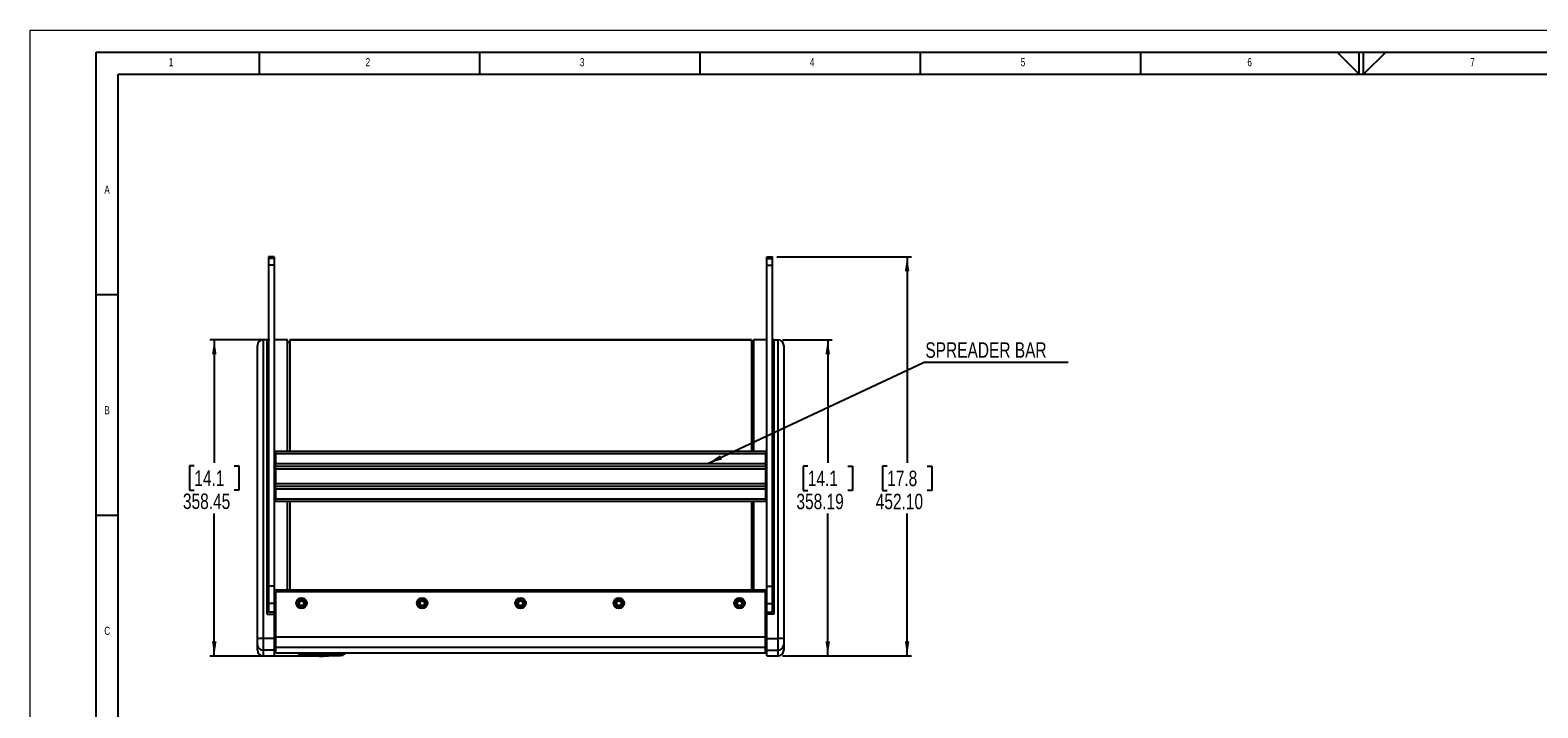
# Model space of a CAD drawing. Header units: millimetres. Extents: x 0 to 594, y 0 to 420.
# Tile 10 of 15: x 0 to 342, y 266 to 420. Entities that reach past the tile are written whole.
import ezdxf

# ---------------------------------------------------------------- set-up
doc = ezdxf.new("R2010")
doc.units = ezdxf.units.MM
for name, color, linetype in [('FORMAT', 7, 'Continuous'), ('OUTLINE', 7, 'Continuous'), ('SLD-0', 7, 'Continuous')]:
    doc.layers.add(name, color=color, linetype=linetype)
doc.styles.add('SLDTEXTSTYLE0', font='TXT', dxfattribs={"width": 0.75})
doc.dimstyles.new('SLDDIMSTYLE0', dxfattribs={"dimtxt": 3.5, "dimasz": 3.302, "dimexe": 0, "dimexo": 0.0625, "dimgap": 0.875, "dimtad": 0, "dimtih": 1, "dimtoh": 1, "dimlfac": 5, "dimrnd": 1e-09, "dimzin": 12, "dimdsep": 46, "dimtxsty": 'SLDTEXTSTYLE0', "dimsah": 1, "dimcen": 0.09, "dimadec": 0, "dimazin": 3, "dimtfac": 1, "dimtofl": 0, "dimtmove": 0, "dimatfit": 3, "dimfxl": 1, "dimfrac": 2, "dimtolj": 1, "dimtzin": 12, "dimarcsym": 0})
doc.dimstyles.new('SLDDIMSTYLE1', dxfattribs={"dimtxt": 3.5, "dimasz": 3.302, "dimexe": 0, "dimexo": 0.0625, "dimgap": 0.875, "dimtad": 0, "dimtih": 1, "dimtoh": 1, "dimlfac": 5, "dimrnd": 1e-09, "dimzin": 4, "dimdsep": 46, "dimtxsty": 'SLDTEXTSTYLE0', "dimsah": 1, "dimcen": 0.09, "dimadec": 0, "dimazin": 1, "dimtfac": 1, "dimtofl": 0, "dimtmove": 0, "dimatfit": 3, "dimfxl": 1, "dimfrac": 2, "dimtolj": 1, "dimtzin": 12, "dimarcsym": 0})
doc.dimstyles.new('SLDDIMSTYLE2', dxfattribs={"dimtxt": 0.18, "dimasz": 3.302, "dimexe": 0, "dimexo": 0.0625, "dimgap": 0, "dimtad": 0, "dimtih": 1, "dimtoh": 1, "dimdec": 0, "dimrnd": 1e-09, "dimzin": 0, "dimdsep": 46, "dimtxsty": 'Standard', "dimsah": 1, "dimcen": 0.09, "dimadec": 0, "dimazin": 0, "dimtfac": 3.302, "dimtdec": 0, "dimtofl": 0, "dimtmove": 0, "dimatfit": 3, "dimfxl": 1, "dimfrac": 2, "dimtolj": 1, "dimtzin": 0, "dimarcsym": 0})

# ---------------------------------------------------------------- blocks, each defined once
blk = doc.blocks.new('_D_8')
at = {"layer": 'SLD-0', "transparency": 16777216}
for p, q in [((54.37, 349.83), (40.77, 349.83)), ((41.77, 349.83), (41.77, 321.96)), ((37.24, 321.25), (36.18, 321.25)), ((36.18, 321.25), (36.18, 315.7)), ((46.29, 321.25), (47.36, 321.25)), ((47.36, 321.25), (47.36, 315.7)), ((36.18, 315.7), (37.24, 315.7)), ((47.36, 315.7), (46.29, 315.7)), ((41.77, 278.14), (41.77, 310.46)), ((65.51, 278.14), (40.77, 278.14))]:
    blk.add_line(p, q, dxfattribs=at)
for points in [[(41.77, 349.83), (41.26, 346.53), (42.28, 346.53)], [(41.77, 278.14), (42.28, 281.44), (41.26, 281.44)]]:
    blk.add_solid(points, dxfattribs=at)
at = {"layer": 'SLD-0', "transparency": 16777216, "char_height": 3.5, "attachment_point": 1, "style": 'SLDTEXTSTYLE0'}
for s, insert in [('14.1', (37.24, 320.21)), ('358.45', (34.66, 314.97))]:
    blk.add_mtext(s, dxfattribs=dict(at, insert=insert))
blk = doc.blocks.new('_D_9')
at = {"layer": 'OUTLINE', "transparency": 16777216}
for p, q in [((170.67, 349.83), (181.94, 349.83)), ((180.94, 349.83), (180.94, 321.92)), ((176.41, 321.21), (175.35, 321.21)), ((175.35, 321.21), (175.35, 315.65)), ((185.46, 321.21), (186.53, 321.21)), ((186.53, 321.21), (186.53, 315.65)), ((175.35, 315.65), (176.41, 315.65)), ((186.53, 315.65), (185.46, 315.65)), ((180.94, 278.19), (180.94, 310.41)), ((170.67, 278.19), (181.94, 278.19))]:
    blk.add_line(p, q, dxfattribs=at)
for points in [[(180.94, 349.83), (180.43, 346.53), (181.45, 346.53)], [(180.94, 278.19), (181.45, 281.5), (180.43, 281.5)]]:
    blk.add_solid(points, dxfattribs=at)
at = {"layer": 'OUTLINE', "transparency": 16777216, "char_height": 3.5, "attachment_point": 1, "style": 'SLDTEXTSTYLE0'}
for s, insert in [('14.1', (176.41, 320.16)), ('358.19', (173.83, 314.92))]:
    blk.add_mtext(s, dxfattribs=dict(at, insert=insert))
blk = doc.blocks.new('_D_10')
at = {"layer": 'OUTLINE', "transparency": 16777216}
for p, q in [((169.4, 368.61), (199.94, 368.61)), ((198.94, 368.61), (198.94, 321.92)), ((194.41, 321.21), (193.35, 321.21)), ((193.35, 321.21), (193.35, 315.65)), ((203.46, 321.21), (204.53, 321.21)), ((204.53, 321.21), (204.53, 315.65)), ((193.35, 315.65), (194.41, 315.65)), ((204.53, 315.65), (203.46, 315.65)), ((198.94, 278.19), (198.94, 310.41)), ((170.67, 278.19), (199.94, 278.19))]:
    blk.add_line(p, q, dxfattribs=at)
for points in [[(198.94, 368.61), (198.43, 365.31), (199.45, 365.31)], [(198.94, 278.19), (199.45, 281.5), (198.43, 281.5)]]:
    blk.add_solid(points, dxfattribs=at)
at = {"layer": 'OUTLINE', "transparency": 16777216, "char_height": 3.5, "attachment_point": 1, "style": 'SLDTEXTSTYLE0'}
for s, insert in [('17.8', (194.41, 320.16)), ('452.10', (191.83, 314.92))]:
    blk.add_mtext(s, dxfattribs=dict(at, insert=insert))
blk = doc.blocks.new('SW_NOTE_0_5')
at = {"layer": 'OUTLINE', "color": 0}
blk.add_line((32.81, 0), (0, 0), dxfattribs=at)
at = {"layer": 'OUTLINE', "color": 0, "insert": (0.39, 4.54), "char_height": 3.5, "attachment_point": 1, "style": 'SLDTEXTSTYLE0'}
blk.add_mtext('SPREADER BAR', dxfattribs=at)

msp = doc.modelspace()

# ---------------------------------------------------------------- linework, layer by layer
at = {"color": 7, "linetype": 'Continuous', "lineweight": 18}
for p, q in [((0, 0.0001), (0, 420.0001)), ((0, 420.0001), (594, 420.0001))]:
    msp.add_line(p, q, dxfattribs=at)
at = {"color": 7, "linetype": 'Continuous', "lineweight": 25}
for p, q in [((55.3692, 368.6134), (54.0992, 368.6134)), ((54.0992, 368.6134), (54.0992, 368.2519)), ((55.3692, 368.2519), (54.0992, 368.2519)), ((54.0992, 368.2519), (54.0992, 366.7508)), ((55.3692, 366.7508), (54.0992, 366.7508)), ((54.0992, 366.7508), (54.0992, 293.9844)), ((55.3692, 368.6134), (55.3692, 368.2519)), ((55.3692, 368.2519), (55.3692, 366.7508)), ((55.3692, 366.7508), (55.3692, 293.9844)), ((167.1292, 368.6134), (168.3992, 368.6134)), ((167.1292, 368.2519), (167.1292, 368.6134)), ((167.1292, 368.2519), (168.3992, 368.2519)), ((167.1292, 366.7508), (167.1292, 368.2519)), ((167.1292, 366.7508), (168.3992, 366.7508)), ((167.1292, 293.9844), (167.1292, 366.7508)), ((168.3992, 368.2519), (168.3992, 368.6134)), ((168.3992, 366.7508), (168.3992, 368.2519)), ((168.3992, 293.9844), (168.3992, 366.7508)), ((52.8292, 349.832), (52.8292, 282.1088)), ((53.7842, 349.832), (52.8292, 349.832)), ((53.7842, 287.591), (53.7842, 349.832)), ((53.7842, 349.832), (54.0992, 349.832)), ((58.3867, 349.8322), (55.3692, 349.8322)), ((58.3867, 324.5754), (58.3867, 349.8322)), ((58.3867, 349.248), (58.8744, 349.248)), ((58.8744, 349.831), (58.8744, 349.8322)), ((163.624, 349.8322), (58.8744, 349.8322)), ((58.8744, 349.8322), (58.8744, 324.5754)), ((58.8744, 349.831), (163.624, 349.831)), ((163.624, 349.831), (163.624, 349.8322)), ((163.624, 349.8322), (163.624, 324.5754)), ((164.1117, 349.248), (163.624, 349.248)), ((164.1117, 349.8322), (164.1117, 324.5754)), ((167.1292, 349.8322), (164.1117, 349.8322)), ((168.7141, 349.832), (168.3992, 349.832)), ((168.7141, 349.832), (168.7141, 287.591)), ((168.7141, 349.832), (169.6692, 349.832)), ((169.6692, 282.1088), (169.6692, 349.832)), ((51.5592, 282.0423), (51.5592, 348.562)), ((170.9392, 348.562), (170.9392, 282.0423)), ((53.7842, 342.9537), (54.0992, 342.9537)), ((168.7141, 342.9537), (168.3992, 342.9537)), ((53.7842, 340.4137), (54.0992, 340.4137)), ((168.7141, 340.4137), (168.3992, 340.4137)), ((55.6513, 324.5754), (166.8424, 324.5754)), ((55.6513, 323.9404), (55.6513, 324.5754)), ((166.8424, 323.9404), (55.6513, 323.9404)), ((55.6513, 323.9404), (55.6513, 321.7814)), ((55.6513, 321.7814), (166.8424, 321.7814)), ((55.6513, 321.1464), (55.6513, 321.7814)), ((166.8424, 324.5754), (166.8424, 323.9404)), ((166.8424, 323.9404), (166.8424, 321.7814)), ((166.8424, 321.7814), (166.8424, 321.1464)), ((55.6513, 321.1464), (166.8424, 321.1464)), ((55.6513, 320.5114), (55.6513, 321.1464)), ((166.8424, 320.5114), (55.6513, 320.5114)), ((55.6513, 320.5114), (55.6513, 317.2094)), ((166.8424, 321.1464), (166.8424, 320.5114)), ((166.8424, 320.5114), (166.8424, 317.2094)), ((55.6513, 317.2094), (166.8424, 317.2094)), ((55.6513, 316.5744), (55.6513, 317.2094)), ((166.8424, 316.5744), (55.6513, 316.5744)), ((55.6513, 315.9394), (55.6513, 316.5744)), ((166.8424, 315.9394), (55.6513, 315.9394)), ((55.6513, 315.9394), (55.6513, 313.7804)), ((166.8424, 317.2094), (166.8424, 316.5744)), ((166.8424, 316.5744), (166.8424, 315.9394)), ((166.8424, 315.9394), (166.8424, 313.7804)), ((55.6513, 313.7804), (166.8424, 313.7804)), ((55.6513, 313.1454), (55.6513, 313.7804)), ((166.8424, 313.1454), (55.6513, 313.1454)), ((58.3867, 293.1355), (58.3867, 313.1454)), ((58.8744, 313.1454), (58.8744, 293.141)), ((163.624, 313.1454), (163.624, 293.141)), ((164.1117, 313.1454), (164.1117, 293.1355)), ((166.8424, 313.7804), (166.8424, 313.1454)), ((53.7842, 294.1917), (54.0992, 294.1917)), ((168.7141, 294.1917), (168.3992, 294.1917)), ((53.7842, 291.6517), (54.0992, 291.6517)), ((55.3692, 293.9844), (54.0992, 293.9844)), ((54.0992, 293.9844), (54.0992, 290.0728)), ((55.3692, 293.9844), (55.3692, 290.0728)), ((55.3692, 293.1355), (58.3867, 293.1355)), ((58.8744, 293.0823), (55.3692, 293.0823)), ((55.7045, 291.8141), (55.3692, 291.8141)), ((166.7939, 292.6629), (55.7045, 292.6629)), ((55.7045, 282.4169), (55.7045, 292.6629)), ((58.3867, 293.1355), (58.3867, 293.1049)), ((58.3867, 293.1049), (58.8744, 293.1049)), ((58.8744, 293.141), (163.624, 293.141)), ((58.8744, 293.1104), (58.8744, 293.141)), ((58.8744, 293.1104), (58.8744, 293.1049)), ((58.8744, 293.1049), (58.8744, 293.0823)), ((58.8744, 293.0878), (163.624, 293.0878)), ((58.8744, 292.6629), (58.8744, 293.0823)), ((163.624, 293.1104), (163.624, 293.141)), ((163.624, 293.1049), (163.624, 293.1104)), ((163.624, 293.0823), (163.624, 293.1049)), ((164.1117, 293.1049), (163.624, 293.1049)), ((163.624, 293.0823), (167.1292, 293.0823)), ((163.624, 292.6629), (163.624, 293.0823)), ((164.1117, 293.1355), (167.1292, 293.1355)), ((164.1117, 293.1049), (164.1117, 293.1355)), ((166.7939, 282.4169), (166.7939, 292.6629)), ((166.7939, 291.8141), (167.1292, 291.8141)), ((167.1292, 293.9844), (168.3992, 293.9844)), ((167.1292, 290.0728), (167.1292, 293.9844)), ((168.3992, 290.0728), (168.3992, 293.9844)), ((168.7141, 291.6517), (168.3992, 291.6517)), ((53.7842, 287.591), (55.3692, 287.591)), ((55.3692, 290.0728), (54.0992, 290.0728)), ((54.0992, 290.0728), (54.0992, 288.1091)), ((55.3692, 288.1091), (54.0992, 288.1091)), ((54.0992, 288.1091), (54.0992, 288.0759)), ((55.3692, 288.0759), (54.0992, 288.0759)), ((55.3692, 290.0728), (55.3692, 288.1091)), ((55.3692, 288.1091), (55.3692, 288.0759)), ((55.3692, 288.0759), (55.3692, 287.7285)), ((55.3692, 287.7285), (55.3692, 287.591)), ((55.3692, 287.591), (55.3692, 282.1088)), ((167.1292, 290.0728), (168.3992, 290.0728)), ((167.1292, 288.1091), (167.1292, 290.0728)), ((167.1292, 288.1091), (168.3992, 288.1091)), ((167.1292, 288.0759), (167.1292, 288.1091)), ((167.1292, 287.7285), (167.1292, 288.0759)), ((167.1292, 288.0759), (168.3992, 288.0759)), ((167.1292, 287.591), (167.1292, 287.7285)), ((168.7141, 287.591), (167.1292, 287.591)), ((167.1292, 282.1088), (167.1292, 287.591)), ((168.3992, 288.1091), (168.3992, 290.0728)), ((168.3992, 288.0759), (168.3992, 288.1091)), ((51.5592, 280.7075), (51.5592, 282.0423)), ((51.5592, 279.4639), (51.5592, 280.7075)), ((52.8292, 282.1088), (52.8292, 279.4391)), ((55.3692, 282.1088), (52.8292, 282.1088)), ((55.3692, 282.1088), (55.3692, 279.4391)), ((166.7939, 282.4169), (55.7045, 282.4169)), ((55.7045, 280.0676), (55.7045, 282.4169)), ((166.7939, 280.0676), (166.7939, 282.4169)), ((167.1292, 282.1088), (169.6692, 282.1088)), ((167.1292, 279.4391), (167.1292, 282.1088)), ((169.6692, 279.4391), (169.6692, 282.1088)), ((170.9392, 282.0423), (170.9392, 280.7075)), ((170.9392, 280.7075), (170.9392, 279.4639)), ((55.3692, 279.4391), (52.8292, 279.4391)), ((52.8292, 278.1939), (55.3692, 278.1939)), ((55.3692, 279.4391), (55.3692, 278.1939)), ((55.3692, 279.4132), (55.7045, 279.4132)), ((166.7939, 280.0676), (55.7045, 280.0676)), ((55.7045, 278.8377), (55.7045, 280.0676)), ((55.7045, 278.8377), (60.9495, 278.8377)), ((60.8588, 278.7692), (60.8636, 278.751)), ((60.8636, 278.751), (60.8788, 278.7145)), ((60.8647, 278.7471), (60.8636, 278.751)), ((60.8788, 278.7145), (60.8643, 278.7483)), ((60.9335, 278.6357), (60.9355, 278.6361)), ((61.3608, 278.3493), (60.9335, 278.6357)), ((60.9495, 278.7692), (60.9495, 278.8519)), ((60.9654, 278.6414), (60.9736, 278.6431)), ((60.9654, 278.6414), (61.3804, 278.5046)), ((61.1279, 278.6431), (61.209, 278.6414)), ((61.14, 278.751), (61.14, 278.7692)), ((71.1984, 278.7692), (61.14, 278.7692)), ((61.14, 278.751), (61.2105, 278.7471)), ((61.5694, 278.5046), (61.209, 278.6414)), ((61.2105, 278.7471), (71.1278, 278.7471)), ((61.4077, 278.5), (61.3804, 278.5046)), ((61.5694, 278.5046), (61.5686, 278.5)), ((61.5686, 278.5), (63.8672, 278.3679)), ((62.6753, 278.2402), (62.6752, 278.3298)), ((62.7636, 278.3041), (62.7656, 278.3114)), ((62.7874, 278.3297), (65.4776, 278.2398)), ((63.8235, 278.2193), (62.7877, 278.2539)), ((63.7917, 278.2811), (63.7959, 278.2655)), ((63.7959, 278.2488), (63.7917, 278.2644)), ((63.7917, 278.2628), (63.7966, 278.2446)), ((63.8068, 278.2673), (63.7959, 278.2914)), ((63.7959, 278.2914), (63.7959, 278.2655)), ((63.7959, 278.2655), (63.8056, 278.2426)), ((63.8062, 278.2253), (63.7959, 278.2488)), ((63.7959, 278.2488), (63.7959, 278.2473)), ((63.8171, 278.2915), (63.8068, 278.2673)), ((63.8761, 278.2252), (63.8761, 278.2031)), ((65.4776, 278.1861), (63.8761, 278.2252)), ((63.8761, 278.2031), (65.4776, 278.164)), ((63.8761, 278.1845), (63.8761, 278.1833)), ((65.4776, 278.1453), (63.8761, 278.1845)), ((65.5898, 278.2325), (65.5898, 278.1892)), ((65.5898, 278.1601), (65.5898, 278.145)), ((65.7773, 278.1435), (65.7773, 278.1586)), ((65.8895, 278.1607), (67.5422, 278.1755)), ((66.5096, 278.1424), (65.8895, 278.1421)), ((66.5096, 278.1412), (66.5096, 278.1424)), ((67.6544, 278.1583), (68.666, 278.2392)), ((67.6544, 278.1754), (67.6544, 278.1583)), ((68.9702, 278.2045), (68.4079, 278.2186)), ((68.4871, 278.3689), (70.7697, 278.5)), ((68.7694, 278.2463), (69.8334, 278.3009)), ((69.9369, 278.3011), (68.9702, 278.2045)), ((71.1294, 278.6414), (70.769, 278.5046)), ((70.7697, 278.5), (70.769, 278.5046)), ((70.9579, 278.5046), (70.9307, 278.5)), ((70.9552, 278.3344), (71.4075, 278.6375)), ((70.9579, 278.5046), (71.373, 278.6414)), ((71.1278, 278.7471), (71.1984, 278.751)), ((71.1294, 278.6414), (71.2105, 278.6431)), ((71.1984, 278.751), (71.1984, 278.7692)), ((71.3647, 278.6431), (71.373, 278.6414)), ((71.3889, 278.8519), (71.3889, 278.7692)), ((71.3889, 278.8377), (166.7939, 278.8377)), ((71.4049, 278.6355), (71.4049, 278.6355)), ((71.4585, 278.7104), (71.4596, 278.7145)), ((71.4747, 278.751), (71.4737, 278.7471)), ((71.4747, 278.751), (71.4796, 278.7692)), ((166.7939, 278.8377), (166.7939, 280.0676)), ((166.7939, 279.4132), (167.1292, 279.4132)), ((167.1292, 279.4391), (169.6692, 279.4391)), ((167.1292, 278.1939), (167.1292, 279.4391)), ((167.1292, 278.1939), (169.6692, 278.1939))]:
    msp.add_line(p, q, dxfattribs=at)
at = {"color": 8, "linetype": 'Continuous', "lineweight": 25}
for p, q in [((53.7842, 288.6863), (54.0992, 288.6863)), ((168.7141, 288.6863), (168.3992, 288.6863)), ((55.7045, 282.762), (55.3692, 282.762)), ((55.7045, 280.6262), (55.3692, 280.6262)), ((166.7939, 282.762), (167.1292, 282.762)), ((166.7939, 280.6262), (167.1292, 280.6262)), ((52.8292, 279.4391), (52.8292, 278.1939)), ((60.9355, 278.6361), (60.9654, 278.6414)), ((65.4776, 278.1453), (65.4778, 278.1628)), ((71.4737, 278.7471), (71.4632, 278.7211)), ((169.6692, 278.1939), (169.6692, 279.4391))]:
    msp.add_line(p, q, dxfattribs=at)
at = {"color": 7, "linetype": 'Continuous', "lineweight": 25, "flags": 128}
for points in [[(61.14, 278.7692), (61.0851, 278.7692), (61.0324, 278.7692), (60.9837, 278.7692), (60.9411, 278.7692), (60.9062, 278.7692), (60.8802, 278.7692), (60.8642, 278.7692), (60.8588, 278.7692)], [(71.4796, 278.7692), (71.4742, 278.7692), (71.4582, 278.7692), (71.4322, 278.7692), (71.3972, 278.7692), (71.3546, 278.7692), (71.306, 278.7692), (71.2532, 278.7692), (71.1984, 278.7692)]]:
    msp.add_lwpolyline(points, dxfattribs=at)
at = {"color": 8, "linetype": 'Continuous', "lineweight": 25, "flags": 128}
for points in [[(65.4776, 278.1861), (65.4776, 278.1877), (65.4777, 278.1914), (65.4777, 278.1972), (65.4778, 278.2049), (65.4779, 278.2142), (65.478, 278.2251), (65.4782, 278.2371), (65.4782, 278.2393)], [(65.5898, 278.1601), (65.5759, 278.1614), (65.5652, 278.1639)], [(67.6544, 278.1754), (67.6401, 278.1762), (67.6271, 278.1791)]]:
    msp.add_lwpolyline(points, dxfattribs=at)
at = {"color": 7, "linetype": 'Continuous', "lineweight": 25}
for centre, radius in [((61.567, 290.1275), 1.196), ((61.5666, 290.1199), 0.862), ((88.9482, 290.1275), 1.196), ((88.9478, 290.1199), 0.862), ((111.2494, 290.1275), 1.196), ((111.249, 290.1199), 0.862), ((133.5506, 290.1275), 1.196), ((133.5502, 290.1199), 0.862), ((160.9318, 290.1275), 1.196), ((160.9314, 290.1199), 0.862), ((61.5666, 290.1024), 0.5332), ((88.9478, 290.1024), 0.5332), ((111.249, 290.1024), 0.5332), ((133.5502, 290.1024), 0.5332), ((160.9314, 290.1024), 0.5332)]:
    msp.add_circle(centre, radius, dxfattribs=at)
for centre, radius, start, end in [((52.8292, 348.562), 1.27, 90, 180), ((169.6692, 348.562), 1.27, 0, 90), ((52.5126, 275.9924), 6.1246, 87.036602, 98.95519), ((52.8284, 280.7083), 1.2692, 180.036978, 270.03693), ((169.9858, 275.9924), 6.1246, 81.04481, 92.963398), ((169.67, 280.7083), 1.2692, 269.96307, 359.963022), ((52.8292, 279.4639), 1.27, 180, 270), ((61.0184, 278.7623), 0.1524, 195, 236.169378), ((45.2484, 278.9333), 15.9632, 358.952378, 359.331764), ((66.1692, 339.2541), 61.1138, 265.55591, 266.722616), ((62.6802, 278.3264), 0.0864, 266.722569, 345), ((63.8793, 278.2696), 0.0864, 195, 267.849654), ((66.1692, 339.2541), 61.1138, 267.849784, 270), ((65.5906, 278.2755), 0.0864, 201.286124, 269.469967), ((66.1692, 339.2541), 61.1138, 270, 270.319015), ((66.5091, 278.2276), 0.0864, 270.319108, 290.131692), ((68.9689, 278.286), 0.0815, 192.449462, 270.90285), ((66.1692, 339.2541), 61.1138, 272.627345, 274.443824), ((71.3265, 278.7865), 0.1524, 287.750242, 344.999272), ((169.6692, 279.4639), 1.27, 270, 0)]:
    msp.add_arc(centre, radius, start, end, dxfattribs=at)
at = {"color": 8, "linetype": 'Continuous', "lineweight": 25}
msp.add_arc((65.7778, 278.2298), 0.0864, 269.632503, 304.990605, dxfattribs=at)
at = {"color": 7, "linetype": 'Continuous', "lineweight": 25}
for points, knots in [([(60.8636, 278.751), (60.8667, 278.752), (60.8715, 278.7536), (60.9046, 278.7544), (60.9422, 278.7546), (60.9897, 278.7544), (61.055, 278.7536), (61.107, 278.752), (61.14, 278.751)], [0, 0, 0, 0, 0.22634771, 0.3574014, 0.50001535, 0.64245489, 0.77344595, 1, 1, 1, 1]), ([(60.8647, 278.7471), (60.8687, 278.7353), (60.877, 278.7114), (60.9003, 278.6806), (60.93, 278.6556), (60.9537, 278.6461), (60.9654, 278.6414)], [0, 0, 0, 0, 0.24452597, 0.49791784, 0.75240038, 1, 1, 1, 1]), ([(60.9736, 278.6431), (60.977, 278.6441), (60.9837, 278.6462), (61.0198, 278.6459), (61.0694, 278.6462), (61.1087, 278.6441), (61.1279, 278.6431)], [0, 0, 0, 0, 0.24358472, 0.49992657, 0.75565584, 1, 1, 1, 1]), ([(61.1279, 278.6431), (61.1285, 278.6473), (61.1299, 278.6558), (61.1329, 278.6809), (61.1363, 278.713), (61.1388, 278.7385), (61.14, 278.751)], [0, 0, 0, 0, 0.24544941, 0.49989017, 0.75438882, 1, 1, 1, 1]), ([(61.209, 278.6414), (61.4403, 278.6402), (61.9014, 278.6379), (62.5921, 278.6365), (63.2812, 278.6358), (63.965, 278.6356), (64.6519, 278.6356), (65.3498, 278.6357), (66.0666, 278.6357), (67.0337, 278.6357), (68.2451, 278.6356), (69.6902, 278.6355), (70.6523, 278.6394), (71.1294, 278.6414)], [0, 0, 0, 0, 0.069956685, 0.139459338, 0.208884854, 0.278344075, 0.346236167, 0.416587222, 0.489397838, 0.562996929, 0.709020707, 0.855719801, 1, 1, 1, 1]), ([(61.3804, 278.5046), (61.376, 278.4756), (61.3666, 278.4148), (61.3618, 278.3612), (61.3612, 278.3534), (61.3608, 278.3493)], [0, 0, 0, 0, 0.30280858, 0.63613177, 1, 1, 1, 1]), ([(61.5694, 278.5046), (61.5395, 278.5067), (61.4947, 278.5099), (61.4461, 278.5136), (61.4238, 278.516), (61.4127, 278.5163), (61.4025, 278.5161), (61.3946, 278.5156), (61.3874, 278.5161), (61.3839, 278.5162), (61.3824, 278.5162), (61.3807, 278.5163), (61.3777, 278.5153), (61.384, 278.5095), (61.3818, 278.5064), (61.3804, 278.5046)], [0, 0, 0, 0, 0.25015648, 0.37514361, 0.40639108, 0.43753378, 0.46868496, 0.49997335, 0.53122787, 0.55263621, 0.55894198, 0.56247186, 0.59363779, 0.74984368, 1, 1, 1, 1]), ([(61.4077, 278.5), (61.4076, 278.5007), (61.4074, 278.5017), (61.4073, 278.5035), (61.4071, 278.5048), (61.4071, 278.5058), (61.4071, 278.5061), (61.4071, 278.5061), (61.4071, 278.5061), (61.4071, 278.5061), (61.4071, 278.5061), (61.4074, 278.508), (61.4062, 278.5102), (61.4077, 278.5121), (61.4081, 278.5122), (61.4083, 278.5123), (61.4084, 278.5123), (61.4086, 278.5122), (61.4089, 278.5122), (61.4099, 278.5122), (61.4135, 278.5119), (61.427, 278.5109), (61.4793, 278.5068), (61.5291, 278.503), (61.5686, 278.5)], [0, 0, 0, 0, 0.08208852, 0.12501841, 0.21856526, 0.24207108, 0.24799692, 0.24950243, 0.24989079, 0.24999388, 0.25002264, 0.25003622, 0.48337747, 0.49527204, 0.49853507, 0.49954833, 0.49992686, 0.5002453, 0.50120488, 0.50310889, 0.50976295, 0.53446454, 0.6293784, 1, 1, 1, 1]), ([(61.4338, 278.324), (61.4334, 278.3279), (61.4325, 278.3356), (61.4247, 278.3941), (61.4133, 278.4646), (61.4077, 278.5)], [0, 0, 0, 0, 0.33242891, 0.66478442, 1, 1, 1, 1]), ([(70.769, 278.5046), (70.764, 278.5042), (70.7159, 278.5008), (70.386, 278.4782), (69.8139, 278.4437), (69.0461, 278.4074), (68.2532, 278.3788), (67.4305, 278.3589), (66.6328, 278.3495), (66.0177, 278.3487), (65.5008, 278.3518), (65.0053, 278.3581), (64.4429, 278.3698), (63.9412, 278.3844), (63.5385, 278.3988), (63.1803, 278.4133), (62.7885, 278.4313), (62.3557, 278.4543), (61.9848, 278.4766), (61.7413, 278.4927), (61.6189, 278.5011), (61.5818, 278.5037), (61.5694, 278.5046)], [0, 0, 0, 0, 0.00165457, 0.01569394, 0.10774847, 0.18842746, 0.26614652, 0.36626729, 0.45657445, 0.52608063, 0.56671, 0.62501254, 0.68751647, 0.75000854, 0.78857904, 0.81880594, 0.8668278, 0.91638597, 0.96002616, 0.98789846, 0.99592071, 1, 1, 1, 1]), ([(62.6752, 278.3298), (62.6769, 278.3305), (62.6802, 278.3319), (62.706, 278.3325), (62.743, 278.3319), (62.7723, 278.3304), (62.787, 278.3297)], [0, 0, 0, 0, 0.24914338, 0.49965764, 0.74989903, 1, 1, 1, 1]), ([(62.7877, 278.2539), (62.7732, 278.2546), (62.7441, 278.2562), (62.7128, 278.2575), (62.7026, 278.2576), (62.7, 278.2577)], [0, 0, 0, 0, 0.42790329, 0.85619055, 1, 1, 1, 1]), ([(62.7656, 278.3162), (62.7656, 278.3147), (62.7656, 278.3076), (62.7656, 278.3255), (62.7656, 278.3396)], [0, 0, 0, 0, 0.21754053, 1, 1, 1, 1]), ([(62.7876, 278.2539), (62.7877, 278.2545), (62.7877, 278.2559), (62.7884, 278.2699), (62.7896, 278.291), (62.7906, 278.309), (62.7911, 278.3177)], [0, 0, 0, 0, 0.24411967, 0.50164864, 0.7582823, 1, 1, 1, 1]), ([(63.7917, 278.2644), (63.792, 278.2644), (63.7924, 278.2644), (63.7952, 278.2643), (63.7964, 278.2643)], [0, 0, 0, 0, 0.55736448, 1, 1, 1, 1]), ([(63.7917, 278.2644), (63.7917, 278.2639), (63.7917, 278.2631), (63.7917, 278.2625), (63.7917, 278.2628), (63.7917, 278.2628)], [0, 0, 0, 0, 0.49701941, 0.99403883, 1, 1, 1, 1]), ([(63.8761, 278.2031), (63.8629, 278.205), (63.8428, 278.2078), (63.8195, 278.2242), (63.8101, 278.2368), (63.8056, 278.2426)], [0, 0, 0, 0, 0.49928983, 0.76519834, 1, 1, 1, 1]), ([(63.8062, 278.2253), (63.8106, 278.2194), (63.8201, 278.2069), (63.8432, 278.1901), (63.8631, 278.1867), (63.8761, 278.1845)], [0, 0, 0, 0, 0.23466629, 0.50069781, 1, 1, 1, 1]), ([(63.8761, 278.2252), (63.8633, 278.2278), (63.8437, 278.2317), (63.8204, 278.2489), (63.8111, 278.2615), (63.8068, 278.2673)], [0, 0, 0, 0, 0.49931427, 0.76543321, 1, 1, 1, 1]), ([(65.4776, 278.2397), (65.484, 278.2397), (65.4963, 278.2398), (65.5087, 278.2425), (65.5152, 278.246), (65.5162, 278.2496), (65.5164, 278.2505)], [0, 0, 0, 0, 0.32561138, 0.62611997, 0.90176072, 1, 1, 1, 1]), ([(65.5898, 278.1892), (65.5881, 278.1886), (65.5847, 278.1875), (65.5588, 278.1864), (65.5217, 278.1858), (65.4923, 278.186), (65.4776, 278.1861)], [0, 0, 0, 0, 0.250013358, 0.500115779, 0.750117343, 1, 1, 1, 1]), ([(65.4776, 278.164), (65.4923, 278.1638), (65.5217, 278.1634), (65.5588, 278.1624), (65.5847, 278.1612), (65.5881, 278.1604), (65.5898, 278.1601)], [0, 0, 0, 0, 0.24997161, 0.50015851, 0.7501432, 1, 1, 1, 1]), ([(65.5898, 278.145), (65.5881, 278.1449), (65.5847, 278.1447), (65.5588, 278.1447), (65.5217, 278.1449), (65.4923, 278.1452), (65.4776, 278.1453)], [0, 0, 0, 0, 0.24996315, 0.50025377, 0.75020522, 1, 1, 1, 1]), ([(65.4904, 278.1638), (65.4947, 278.1637), (65.5069, 278.1634), (65.5244, 278.1629), (65.5409, 278.1625), (65.5522, 278.1622), (65.5565, 278.1622), (65.5582, 278.1623)], [0, 0, 0, 0, 0.15208441, 0.42156936, 0.65799733, 0.86065241, 1, 1, 1, 1]), ([(65.7773, 278.1586), (65.779, 278.1589), (65.7823, 278.1596), (65.8083, 278.1604), (65.8454, 278.1608), (65.8748, 278.1608), (65.8895, 278.1607)], [0, 0, 0, 0, 0.2500521, 0.50015595, 0.75010228, 1, 1, 1, 1]), ([(65.8895, 278.1421), (65.8746, 278.1421), (65.8449, 278.1423), (65.8217, 278.1426), (65.8101, 278.1427)], [0, 0, 0, 0, 0.499730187, 1, 1, 1, 1]), ([(66.5275, 278.1432), (66.535, 278.1456), (66.55, 278.1504), (66.5647, 278.1596), (66.5699, 278.1664), (66.5702, 278.1668)], [0, 0, 0, 0, 0.48025017, 0.96877334, 1, 1, 1, 1]), ([(67.5422, 278.1755), (67.5569, 278.1758), (67.5863, 278.1764), (67.6234, 278.1766), (67.6494, 278.1763), (67.6527, 278.1757), (67.6544, 278.1754)], [0, 0, 0, 0, 0.25004294, 0.50014476, 0.75010985, 1, 1, 1, 1]), ([(67.5688, 278.176), (67.5759, 278.1761), (67.5894, 278.1762), (67.605, 278.1763), (67.6141, 278.1764), (67.6167, 278.1765), (67.6168, 278.1765)], [0, 0, 0, 0, 0.36977051, 0.70489783, 0.99145451, 1, 1, 1, 1]), ([(67.5998, 278.1764), (67.6, 278.1761), (67.607, 278.1686), (67.6263, 278.1608), (67.6452, 278.1591), (67.6544, 278.1583)], [0, 0, 0, 0, 0.02013104, 0.52393004, 1, 1, 1, 1]), ([(68.666, 278.2392), (68.6711, 278.2398), (68.6814, 278.241), (68.7065, 278.2429), (68.7364, 278.2448), (68.7583, 278.2458), (68.7694, 278.2463)], [0, 0, 0, 0, 0.24979131, 0.49984145, 0.74822171, 1, 1, 1, 1]), ([(69.8334, 278.3009), (69.8426, 278.3015), (69.8609, 278.3025), (69.8867, 278.3037), (69.9094, 278.3044), (69.9274, 278.3047), (69.94, 278.3045), (69.9459, 278.3038), (69.9457, 278.3027), (69.9399, 278.3016), (69.9369, 278.3011)], [0, 0, 0, 0, 0.12518559, 0.25006506, 0.37505177, 0.49999881, 0.62490926, 0.74991463, 0.87472593, 1, 1, 1, 1]), ([(70.9579, 278.5046), (70.9577, 278.5067), (70.9574, 278.5099), (70.9561, 278.5136), (70.9592, 278.516), (70.957, 278.5163), (70.9519, 278.5161), (70.9438, 278.5156), (70.9367, 278.5161), (70.9305, 278.5162), (70.927, 278.5162), (70.9225, 278.5163), (70.8995, 278.5153), (70.8475, 278.5095), (70.7989, 278.5064), (70.769, 278.5046)], [0, 0, 0, 0, 0.25015648, 0.37514361, 0.40639108, 0.43753378, 0.46868496, 0.49997335, 0.53122787, 0.55263621, 0.55894198, 0.56247186, 0.59363779, 0.74984368, 1, 1, 1, 1]), ([(70.7697, 278.5), (70.7785, 278.5007), (70.7918, 278.5017), (70.8152, 278.5035), (70.8323, 278.5048), (70.8454, 278.5058), (70.8487, 278.5061), (70.8496, 278.5061), (70.8498, 278.5061), (70.8498, 278.5061), (70.8498, 278.5061), (70.8748, 278.508), (70.901, 278.5102), (70.9275, 278.5121), (70.9292, 278.5122), (70.9297, 278.5123), (70.9298, 278.5123), (70.9299, 278.5122), (70.9299, 278.5122), (70.93, 278.5122), (70.9301, 278.5119), (70.9306, 278.5109), (70.9313, 278.5068), (70.931, 278.503), (70.9307, 278.5)], [0, 0, 0, 0, 0.08208852, 0.12501841, 0.21856526, 0.24207108, 0.24799692, 0.24950243, 0.24989079, 0.24999388, 0.25002264, 0.25003622, 0.48337747, 0.49527204, 0.49853507, 0.49954833, 0.49992686, 0.5002453, 0.50120488, 0.50310889, 0.50976295, 0.53446454, 0.6293784, 1, 1, 1, 1]), ([(70.9307, 278.5), (70.925, 278.4646), (70.9137, 278.3941), (70.9059, 278.3356), (70.905, 278.3279), (70.9045, 278.324)], [0, 0, 0, 0, 0.33521898, 0.66757356, 1, 1, 1, 1]), ([(70.9776, 278.3493), (70.9775, 278.3554), (70.9774, 278.3676), (70.9644, 278.4589), (70.9579, 278.5046)], [0, 0, 0, 0, 0.499948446, 1, 1, 1, 1]), ([(71.1278, 278.7471), (71.128, 278.7353), (71.1283, 278.7114), (71.1287, 278.6806), (71.1291, 278.6556), (71.1293, 278.6461), (71.1294, 278.6414)], [0, 0, 0, 0, 0.24452597, 0.49791784, 0.75240038, 1, 1, 1, 1]), ([(71.1984, 278.751), (71.2313, 278.752), (71.2834, 278.7536), (71.3486, 278.7544), (71.3962, 278.7546), (71.4337, 278.7544), (71.4669, 278.7536), (71.4717, 278.752), (71.4747, 278.751)], [0, 0, 0, 0, 0.22633901, 0.35739492, 0.50001549, 0.64244512, 0.77343289, 1, 1, 1, 1]), ([(71.2105, 278.6431), (71.2098, 278.6473), (71.2085, 278.6558), (71.2055, 278.6809), (71.2021, 278.713), (71.1996, 278.7385), (71.1984, 278.751)], [0, 0, 0, 0, 0.245530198, 0.5, 0.754469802, 1, 1, 1, 1]), ([(71.2105, 278.6431), (71.2296, 278.6441), (71.2689, 278.6462), (71.3185, 278.6459), (71.3545, 278.6462), (71.3614, 278.6441), (71.3647, 278.6431)], [0, 0, 0, 0, 0.24358472, 0.49992657, 0.75565584, 1, 1, 1, 1]), ([(71.3647, 278.6431), (71.3773, 278.6473), (71.403, 278.6558), (71.4356, 278.6809), (71.4614, 278.713), (71.4703, 278.7385), (71.4747, 278.751)], [0, 0, 0, 0, 0.24544941, 0.49989017, 0.75438882, 1, 1, 1, 1]), ([(71.4046, 278.6359), (71.4136, 278.6426), (71.4332, 278.6571), (71.4552, 278.6877), (71.4634, 278.7119), (71.4674, 278.7238)], [0, 0, 0, 0, 0.30562828, 0.65767291, 1, 1, 1, 1])]:
    msp.add_open_spline(points, degree=3, knots=knots, dxfattribs=at)
at = {"color": 8, "linetype": 'Continuous', "lineweight": 25}
for points, knots in [([(60.8788, 278.7145), (60.8866, 278.7032), (60.9022, 278.6806), (60.9355, 278.6558), (60.9611, 278.6473), (60.9736, 278.6431)], [0, 0, 0, 0, 0.3373573, 0.67463801, 1, 1, 1, 1]), ([(63.8672, 278.3679), (64.6344, 278.3491), (66.1687, 278.3114), (67.7103, 278.3242), (68.4818, 278.3686), (68.4871, 278.3689)], [0, 0, 0, 0, 0.49827823, 0.99655646, 1, 1, 1, 1]), ([(65.5898, 278.145), (65.5806, 278.1456), (65.5664, 278.1465), (65.5545, 278.1538), (65.5504, 278.1563)], [0, 0, 0, 0, 0.65468464, 1, 1, 1, 1]), ([(65.8101, 278.1427), (65.8007, 278.1428), (65.7819, 278.1431), (65.7788, 278.1433), (65.7773, 278.1435)], [0, 0, 0, 0, 0.50015664, 1, 1, 1, 1]), ([(69.8945, 278.3132), (69.8999, 278.3099), (69.913, 278.3018), (69.928, 278.3014), (69.9369, 278.3011)], [0, 0, 0, 0, 0.40792523, 1, 1, 1, 1]), ([(71.373, 278.6414), (71.3763, 278.6402), (71.383, 278.6379), (71.3904, 278.6365), (71.3961, 278.6358), (71.4001, 278.6356), (71.4028, 278.6356), (71.4044, 278.6356), (71.4051, 278.6355), (71.4049, 278.6355), (71.4049, 278.6355)], [0, 0, 0, 0, 0.139908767, 0.278894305, 0.417719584, 0.557136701, 0.693492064, 0.834098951, 0.978958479, 1, 1, 1, 1])]:
    msp.add_open_spline(points, degree=3, knots=knots, dxfattribs=at)
at = {"color": 7, "linetype": 'Continuous', "lineweight": 25}
for points in [[(61.3608, 278.3493), (61.3722, 278.3428), (61.3949, 278.3296), (61.4209, 278.3259), (61.4338, 278.324)], [(70.9045, 278.324), (70.9175, 278.3259), (70.9435, 278.3296), (70.9662, 278.3428), (70.9776, 278.3493)]]:
    msp.add_open_spline(points, degree=3, dxfattribs=at)
at = {"layer": 'FORMAT'}
for p, q in [((15, 415.0001), (589, 415.0001)), ((15, 5.0001), (15, 415.0001)), ((52, 410.0001), (52, 415.0001)), ((102, 410.0001), (102, 415.0001)), ((152, 410.0001), (152, 415.0001)), ((202, 410.0001), (202, 415.0001)), ((252, 410.0001), (252, 415.0001)), ((296.4686, 415.0001), (301.5, 410.0001)), ((301.5, 410.0001), (301.5, 415.0001)), ((302.5, 410.0001), (302.5, 415.0001)), ((307.5314, 415.0001), (302.5, 410.0001)), ((20, 10.0001), (20, 410.0001)), ((20, 410.0001), (584, 410.0001)), ((20, 360.0001), (15, 360.0001)), ((20, 310.0001), (15, 310.0001))]:
    msp.add_line(p, q, dxfattribs=at)

# ---------------------------------------------------------------- block references
at = {"layer": 'OUTLINE'}
msp.add_blockref('SW_NOTE_0_5', (202.6969, 344.707), dxfattribs=at)

# ---------------------------------------------------------------- texts
at = {"layer": 'FORMAT', "char_height": 1.8521, "attachment_point": 1, "style": 'SLDTEXTSTYLE0'}
for s, insert in [('1', (31.4346, 413.668)), ('2', (76.0923, 413.668)), ('3', (124.7131, 413.668)), ('4', (176.8804, 413.668)), ('5', (224.7131, 413.668)), ('6', (276.132, 413.668)), ('7', (326.6995, 413.668)), ('A', (16.8216, 384.7832)), ('B', (16.8216, 334.7832)), ('C', (16.8216, 284.7832))]:
    msp.add_mtext(s, dxfattribs=dict(at, insert=insert))

# ---------------------------------------------------------------- dimensions: what is measured, and where the dimension line sits
at = {"layer": 'OUTLINE'}
for base, p1, p2, dimstyle, picture, middle in [((198.9392, 368.6134), (169.6692, 278.1939), (168.3992, 368.6134), 'SLDDIMSTYLE1', '_D_10', (198.9392, 316.1645)), ((180.9392, 278.1939), (169.6692, 349.832), (169.6692, 278.1939), 'SLDDIMSTYLE0', '_D_9', (180.9392, 316.1645))]:
    dim = msp.add_linear_dim(base=base, p1=p1, p2=p2, angle=90, dimstyle=dimstyle, dxfattribs=at)
    dim.commit()
    dim.dimension.update_dxf_attribs({"geometry": picture, "text_midpoint": middle, "dimtype": 160})
at = {"layer": 'SLD-0'}
dim = msp.add_linear_dim(base=(41.76746, 278.14122), p1=(55.36918, 349.83218), p2=(66.50955, 278.14122), angle=90, dimstyle='SLDDIMSTYLE0', dxfattribs=at)
dim.commit()
dim.dimension.update_dxf_attribs({"geometry": '_D_8', "text_midpoint": (41.76746, 316.21222), "dimtype": 160})

# ---------------------------------------------------------------- leaders
at = {"layer": 'OUTLINE'}
msp.add_leader([(153.7503, 321.7814), (202.6969, 344.707)], dimstyle='SLDDIMSTYLE2', dxfattribs=at)

doc.saveas('drawing.dxf')
